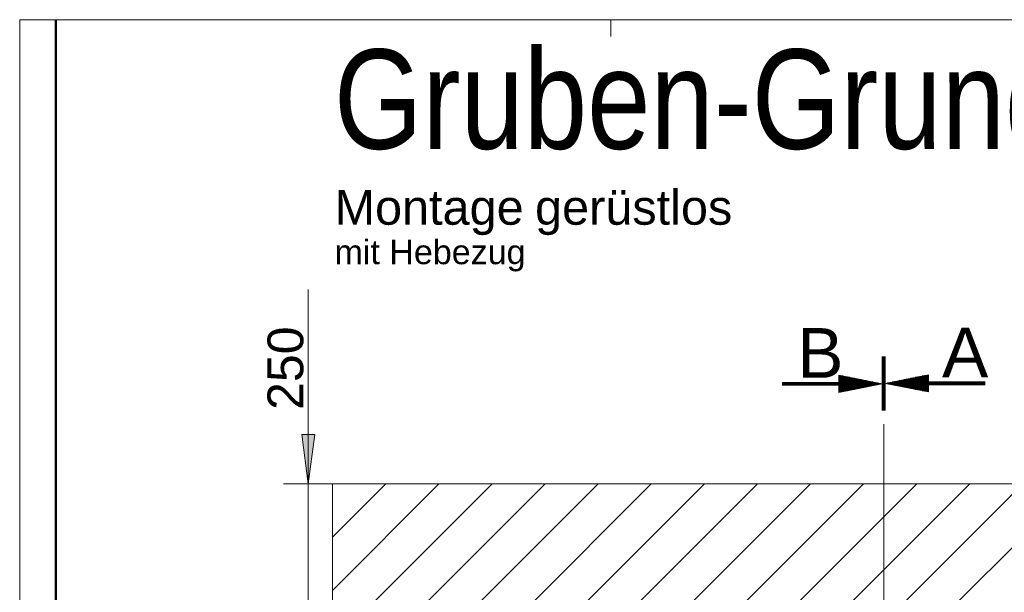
# Model space of a CAD drawing. Extents: x 294 to 994, y 7 to 427.
# Tile 5 of 31: x 484 to 524, y 87 to 110. Entities that reach past the tile are written whole.
import ezdxf
from ezdxf.lldxf.tags import DXFTag

# ---------------------------------------------------------------- set-up
doc = ezdxf.new("R2010")
doc.units = 0
doc.layers.get('0').update_dxf_attribs({"lineweight": 5})
doc.layers.add('7', color=6, linetype='ACAD_ISO10W100', lineweight=5, true_color=0xff00ff)
doc.layers.add('8_Schraffur', color=3, linetype='Continuous', lineweight=5, true_color=0x00ff00)
doc.layers.add('9', color=7, linetype='Continuous', lineweight=5)
doc.layers.add('Technik-mittel', color=7, linetype='Continuous', lineweight=13)
doc.layers.add('_3d_View_', color=7, linetype='Continuous')
doc.layers.add('X_Geometrie', color=3, linetype='Continuous', lineweight=50, true_color=0x00ff00, plot=False)
doc.styles.get("Standard").update_dxf_attribs({"font": 'arial.ttf'})
tags = doc.linetypes.add('ACAD_ISO10W100', pattern=[18.5, 12, -3, 0.5, -3]).pattern_tags.tags
tags[10:11] = [DXFTag(74, 4), DXFTag(75, 0), DXFTag(340, '0'), DXFTag(46, 1.0), DXFTag(50, 0.0), DXFTag(44, 0.0), DXFTag(45, 0.0)]
tags[8:9] = [DXFTag(74, 4), DXFTag(75, 0), DXFTag(340, '0'), DXFTag(46, 1.0), DXFTag(50, 0.0), DXFTag(44, 0.0), DXFTag(45, 0.0)]
tags[6:7] = [DXFTag(74, 4), DXFTag(75, 0), DXFTag(340, '0'), DXFTag(46, 1.0), DXFTag(50, 0.0), DXFTag(44, 0.0), DXFTag(45, 0.0)]
tags[4:5] = [DXFTag(74, 4), DXFTag(75, 0), DXFTag(340, '0'), DXFTag(46, 1.0), DXFTag(50, 0.0), DXFTag(44, 0.0), DXFTag(45, 0.0)]
tags = doc.linetypes.add('fein_strichliert', pattern=[4, 1, -2, 1]).pattern_tags.tags
tags[8:9] = [DXFTag(74, 4), DXFTag(75, 0), DXFTag(340, '0'), DXFTag(46, 0.0), DXFTag(50, 0.0), DXFTag(44, 0.0), DXFTag(45, 0.0)]
tags[6:7] = [DXFTag(74, 4), DXFTag(75, 0), DXFTag(340, '0'), DXFTag(46, 0.0), DXFTag(50, 0.0), DXFTag(44, 0.0), DXFTag(45, 0.0)]
tags[4:5] = [DXFTag(74, 4), DXFTag(75, 0), DXFTag(340, '0'), DXFTag(46, 0.0), DXFTag(50, 0.0), DXFTag(44, 0.0), DXFTag(45, 0.0)]

# ---------------------------------------------------------------- blocks, each defined once
blk = doc.blocks.new('Schraffur-A05LE1BZBH', base_point=(519.244, 70.937))
at = {"color": 0, "linetype": 'fein_strichliert', "lineweight": -2, "ltscale": 0.13}
for p, q in [((519.244, 87.774), (522.707, 91.237)), ((521.978, 86.238), (526.978, 91.237)), ((526.249, 86.238), (531.249, 91.237)), ((530.52, 86.238), (535.52, 91.237)), ((534.291, 85.737), (539.791, 91.237)), ((534.624, 81.799), (540.564, 87.739)), ((534.624, 77.529), (540.564, 83.469)), ((534.624, 73.258), (540.564, 79.198)), ((536.574, 70.937), (540.564, 74.927))]:
    blk.add_line(p, q, dxfattribs=at)
at = {"color": 0, "lineweight": -2}
for p, q in [((519.244, 89.91), (520.572, 91.237)), ((519.843, 86.238), (524.843, 91.237)), ((524.114, 86.238), (529.114, 91.237)), ((528.385, 86.238), (533.385, 91.237)), ((532.656, 86.238), (537.655, 91.237)), ((535.944, 85.255), (540.564, 89.875)), ((535.297, 80.337), (540.564, 85.604)), ((534.624, 83.935), (535.826, 85.137)), ((534.624, 75.393), (540.564, 81.333)), ((534.624, 79.664), (535.097, 80.137)), ((534.624, 71.122), (540.564, 77.062)), ((538.71, 70.937), (540.564, 72.791))]:
    blk.add_line(p, q, dxfattribs=at)
blk = doc.blocks.new('Schraffur-A05LE1C1BH', base_point=(497.064, 70.937))
at = {"color": 0, "linetype": 'fein_strichliert', "lineweight": -2, "ltscale": 0.13}
for p, q in [((497.064, 82.678), (505.624, 91.237)), ((497.064, 86.949), (501.353, 91.237)), ((497.064, 91.22), (497.082, 91.237)), ((504.895, 86.238), (509.894, 91.237)), ((509.165, 86.238), (514.165, 91.237)), ((513.436, 86.238), (518.436, 91.237)), ((517.707, 86.238), (519.244, 87.774)), ((497.064, 78.407), (501.504, 82.847)), ((497.064, 74.136), (501.504, 78.576)), ((498.136, 70.937), (501.504, 74.305))]:
    blk.add_line(p, q, dxfattribs=at)
at = {"color": 0, "lineweight": -2}
for p, q in [((497.064, 84.813), (503.488, 91.237)), ((497.064, 89.084), (499.217, 91.237)), ((502.759, 86.238), (507.759, 91.237)), ((507.03, 86.238), (512.03, 91.237)), ((511.301, 86.238), (516.301, 91.237)), ((515.572, 86.238), (519.244, 89.91)), ((497.064, 80.542), (501.504, 84.982)), ((501.13, 80.337), (501.504, 80.711)), ((497.064, 76.271), (500.93, 80.137)), ((500.4, 75.337), (501.504, 76.44)), ((497.064, 72), (500.184, 75.12)), ((500.271, 70.937), (501.504, 72.169))]:
    blk.add_line(p, q, dxfattribs=at)
blk = doc.blocks.new('MText-A05LE1C9BH', base_point=(497.152, 100.066))
at = {"color": 0, "linetype": 'ByBlock', "lineweight": -2, "ltscale": 0.13, "attachment_point": 1}
for s, insert, char_height in [('{\\fArial Unicode MS;Montage}', (497.152, 103.053), 1.4), ('{\\fArial Unicode MS;gerüstlos}', (505.219, 103.053), 1.4), ('{\\fArial Unicode MS;mit Hebezug}', (497.152, 101.046), 0.98)]:
    blk.add_mtext(s, dxfattribs=dict(at, insert=insert, char_height=char_height))
blk = doc.blocks.new('MText-A05LE1CDBH', base_point=(497.128, 104.704))
at = {"color": 0, "linetype": 'ByBlock', "lineweight": -2, "ltscale": 0.13, "insert": (497.128, 108.704), "char_height": 4, "attachment_point": 1}
blk.add_mtext('{\\fArial Narrow;Gruben-Grundriss}', dxfattribs=at)
blk = doc.blocks.new('Blockreferenz-A05LE1CFBH', base_point=(494.964, 44.437))
at = {"layer": '7', "linetype": 'ACAD_ISO10W100', "lineweight": -2, "ltscale": 0.13}
blk.add_line((519.244, 70.937), (519.244, 93.637), dxfattribs=at)
blk = doc.blocks.new('Einzeiliger Text-A05LE1D1BH', base_point=(521.59, 95.516))
at = {"color": 0, "lineweight": -2, "insert": (521.59, 97.516), "char_height": 2, "attachment_point": 1}
blk.add_mtext('{\\fArial;A}', dxfattribs=at)
blk = doc.blocks.new('Einzeiliger Text-A05LE1D9BH', base_point=(515.764, 95.497))
at = {"color": 0, "lineweight": -2, "insert": (515.764, 97.497), "char_height": 2, "attachment_point": 1}
blk.add_mtext('{\\fArial;B}', dxfattribs=at)
blk = doc.blocks.new('Polygon-A05LE1DDBH', base_point=(485.936, 16.379))
at = {"color": 0, "linetype": 'ByBlock', "lineweight": -2, "ltscale": 0.5}
blk.add_line((485.936, 16.379), (485.936, 109.897), dxfattribs=at)
blk = doc.blocks.new('Polygon-A05LE1ENBH', base_point=(497.064, 45.237))
at = {"color": 0, "linetype": 'ByBlock', "lineweight": -2, "ltscale": 0.13}
for p, q in [((497.064, 45.237), (497.064, 91.237)), ((497.064, 91.237), (540.564, 91.237))]:
    blk.add_line(p, q, dxfattribs=at)
blk = doc.blocks.new('Polygon-A05LE1HFBH', base_point=(495.835, 91.237))
at = {"color": 0, "linetype": 'ByBlock', "lineweight": -2, "ltscale": 0.13}
blk.add_solid([(496.096, 91.237), (495.835, 93.22), (496.357, 93.22)], dxfattribs=at)
blk = doc.blocks.new('3D-Ansicht-Rahmen-A05LE1HXBH', base_point=(484.487, 16.379))
at = {"color": 0, "linetype": 'ByBlock', "lineweight": -2, "ltscale": 0.13}
for p, q in [((484.487, 16.379), (484.487, 109.897)), ((484.487, 109.897), (663.072, 109.897))]:
    blk.add_line(p, q, dxfattribs=at)

msp = doc.modelspace()

# ---------------------------------------------------------------- linework, layer by layer
at = {"ltscale": 0.13}
for p, q in [((519.188, 94.198), (519.188, 96.351)), ((519.188, 94.179), (519.188, 96.332)), ((519.206, 94.179), (519.206, 96.332)), ((519.207, 94.198), (519.207, 96.351)), ((519.225, 94.198), (519.225, 96.351)), ((519.225, 94.179), (519.225, 96.332)), ((519.244, 94.198), (519.244, 96.351)), ((519.244, 94.179), (519.244, 96.332)), ((519.262, 94.198), (519.262, 96.351)), ((519.262, 94.179), (519.262, 96.332)), ((519.281, 94.198), (519.281, 96.351)), ((519.281, 94.179), (519.281, 96.332)), ((519.299, 94.179), (519.299, 96.332)), ((519.3, 94.198), (519.3, 96.351)), ((517.446, 95.602), (519.188, 95.256)), ((517.446, 95.602), (517.446, 95.256)), ((517.446, 95.59), (517.504, 95.59)), ((517.446, 95.572), (517.598, 95.572)), ((517.446, 95.553), (517.691, 95.553)), ((517.446, 95.535), (517.785, 95.535)), ((517.446, 95.516), (517.878, 95.516)), ((517.446, 95.497), (517.972, 95.497)), ((517.446, 95.479), (518.065, 95.479)), ((517.446, 95.46), (518.159, 95.46)), ((521.042, 95.621), (519.3, 95.274)), ((521.042, 95.46), (520.235, 95.46)), ((521.042, 95.479), (520.328, 95.479)), ((521.042, 95.497), (520.422, 95.497)), ((521.042, 95.516), (520.516, 95.516)), ((521.042, 95.535), (520.609, 95.535)), ((521.042, 95.553), (520.703, 95.553)), ((521.042, 95.572), (520.796, 95.572)), ((521.042, 95.59), (520.89, 95.59)), ((521.042, 95.609), (520.983, 95.609)), ((521.042, 95.621), (521.042, 95.274)), ((515.155, 95.312), (518.907, 95.312)), ((515.155, 95.293), (519.001, 95.293)), ((515.155, 95.274), (519.094, 95.274)), ((515.155, 95.256), (519.188, 95.256)), ((515.155, 95.237), (519.094, 95.237)), ((515.155, 95.219), (519.001, 95.219)), ((515.155, 95.2), (518.907, 95.2)), ((517.446, 95.442), (518.253, 95.442)), ((517.446, 95.423), (518.346, 95.423)), ((517.446, 95.404), (518.44, 95.404)), ((517.446, 95.386), (518.533, 95.386)), ((517.446, 95.367), (518.627, 95.367)), ((517.446, 95.349), (518.72, 95.349)), ((517.446, 95.33), (518.814, 95.33)), ((517.446, 94.909), (519.188, 95.256)), ((517.446, 95.256), (517.446, 94.909)), ((517.446, 95.181), (518.814, 95.181)), ((517.446, 95.163), (518.72, 95.163)), ((517.446, 95.144), (518.627, 95.144)), ((517.446, 95.126), (518.533, 95.126)), ((517.446, 95.107), (518.44, 95.107)), ((517.446, 95.088), (518.346, 95.088)), ((517.446, 95.07), (518.253, 95.07)), ((521.042, 94.928), (519.3, 95.274)), ((523.332, 95.274), (519.3, 95.274)), ((523.332, 95.293), (519.393, 95.293)), ((523.332, 95.256), (519.393, 95.256)), ((523.332, 95.312), (519.487, 95.312)), ((523.332, 95.237), (519.487, 95.237)), ((523.332, 95.33), (519.58, 95.33)), ((523.332, 95.219), (519.58, 95.219)), ((521.042, 95.349), (519.674, 95.349)), ((521.042, 95.2), (519.674, 95.2)), ((521.042, 95.367), (519.767, 95.367)), ((521.042, 95.181), (519.767, 95.181)), ((521.042, 95.386), (519.861, 95.386)), ((521.042, 95.163), (519.861, 95.163)), ((521.042, 95.404), (519.954, 95.404)), ((521.042, 95.144), (519.954, 95.144)), ((521.042, 95.423), (520.048, 95.423)), ((521.042, 95.126), (520.048, 95.126)), ((521.042, 95.442), (520.141, 95.442)), ((521.042, 95.107), (520.141, 95.107)), ((521.042, 95.088), (520.235, 95.088)), ((521.042, 95.07), (520.328, 95.07)), ((521.042, 95.274), (521.042, 94.928)), ((517.446, 95.051), (518.159, 95.051)), ((517.446, 95.033), (518.065, 95.033)), ((517.446, 95.014), (517.972, 95.014)), ((517.446, 94.995), (517.878, 94.995)), ((517.446, 94.977), (517.785, 94.977)), ((517.446, 94.958), (517.691, 94.958)), ((517.446, 94.94), (517.598, 94.94)), ((517.446, 94.921), (517.504, 94.921)), ((521.042, 95.051), (520.422, 95.051)), ((521.042, 95.033), (520.516, 95.033)), ((521.042, 95.014), (520.609, 95.014)), ((521.042, 94.995), (520.703, 94.995)), ((521.042, 94.977), (520.796, 94.977)), ((521.042, 94.958), (520.89, 94.958)), ((521.042, 94.94), (520.983, 94.94))]:
    msp.add_line(p, q, dxfattribs=at)
at = {"layer": '9', "color": 1, "lineweight": 5, "ltscale": 0.13, "true_color": 0xff0000}
for p, q in [((508.264, 109.897), (508.264, 109.22)), ((496.096, 82.272), (496.096, 99.046)), ((496.096, 91.237), (495.835, 93.22)), ((495.835, 93.22), (496.357, 93.22)), ((496.357, 93.22), (496.096, 91.237)), ((495.096, 91.237), (497.096, 91.237))]:
    msp.add_line(p, q, dxfattribs=at)

# ---------------------------------------------------------------- block references
at = {"ltscale": 0.13}
for name, p in [('MText-A05LE1C9BH', (497.152, 100.066)), ('Einzeiliger Text-A05LE1D9BH', (515.764, 95.497)), ('Einzeiliger Text-A05LE1D1BH', (521.59, 95.516)), ('Blockreferenz-A05LE1CFBH', (494.964, 44.437)), ('Polygon-A05LE1ENBH', (497.064, 45.237))]:
    msp.add_blockref(name, p, dxfattribs=at)
at = {"layer": '8_Schraffur', "color": 3, "ltscale": 0.13, "true_color": 0x00ff00}
for name, p in [('Schraffur-A05LE1C1BH', (497.064, 70.937)), ('Schraffur-A05LE1BZBH', (519.244, 70.937))]:
    msp.add_blockref(name, p, dxfattribs=at)
at = {"layer": '9', "color": 1, "lineweight": 5, "ltscale": 0.13, "true_color": 0xff0000}
msp.add_blockref('Polygon-A05LE1HFBH', (495.835, 91.237), dxfattribs=at)
at = {"layer": '_3d_View_', "color": 7, "linetype": 'Continuous', "lineweight": 13}
msp.add_blockref('3D-Ansicht-Rahmen-A05LE1HXBH', (484.487, 16.379), dxfattribs=at)
at = {"layer": 'Technik-mittel', "ltscale": 0.13}
msp.add_blockref('MText-A05LE1CDBH', (497.128, 104.704), dxfattribs=at)
at = {"layer": 'X_Geometrie', "ltscale": 0.5}
msp.add_blockref('Polygon-A05LE1DDBH', (485.936, 16.379), dxfattribs=at)

# ---------------------------------------------------------------- texts
at = {"layer": '9', "color": 5, "lineweight": 5, "ltscale": 0.13, "true_color": 0x0000ff, "insert": (494.455, 94.205), "char_height": 1.44, "attachment_point": 1, "rotation": 90}
msp.add_mtext('{\\fArial;250}', dxfattribs=at)

doc.saveas('drawing.dxf')
